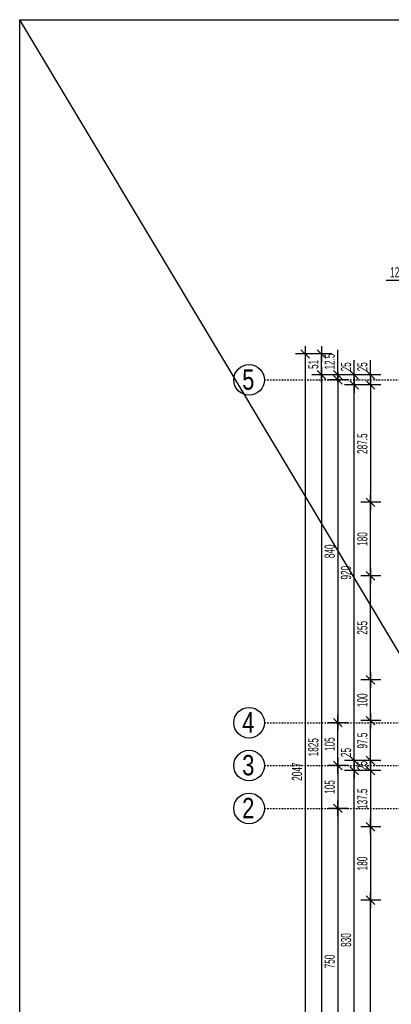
# Model space of a CAD drawing. Header units: millimetres. Extents: x 7622 to 25843, y -22705 to -15125.
# Tile 38 of 45: x 21399 to 22309, y -17697 to -15285. Entities that reach past the tile are written whole.
import ezdxf

# ---------------------------------------------------------------- set-up
doc = ezdxf.new("R2010")
doc.units = ezdxf.units.MM
doc.header["$LTSCALE"] = 10
doc.linetypes.add('MO', pattern=[0.7, 0.35, -0.17, 0.01, -0.17])
for name, color, linetype in [('BA_wym', 1, 'Continuous'), ('BD_osm', 1, 'MO'), ('BD_txs', 2, 'Continuous'), ('BD_wic', 1, 'Continuous')]:
    doc.layers.add(name, color=color, linetype=linetype)
doc.styles.add('BIKTS', font='bikromsw.shx', dxfattribs={"width": 0.8})
doc.styles.add('BIKWYM', font='bikromsw.shx', dxfattribs={"width": 0.6})
doc.dimstyles.new('BA_KR_100_cm', dxfattribs={"dimtxt": 25, "dimasz": 1.666667, "dimexe": 24, "dimexo": 0, "dimgap": 0, "dimtad": 0, "dimdec": 1, "dimrnd": 0.5, "dimzin": 9, "dimdsep": 46, "dimtxsty": 'BIKWYM', "dimblk": 'WYM-KR', "dimcen": 0, "dimdle": 20, "dimclrd": 256, "dimclre": 256, "dimclrt": 2, "dimadec": 0, "dimazin": 0, "dimtfac": 0.033333, "dimtdec": 1, "dimtmove": 0, "dimatfit": 3, "dimldrblk": 'WYM-KR', "dimfxl": 25, "dimfxlon": 1, "dimtvp": 0.8, "dimtolj": 1, "dimarcsym": 0})

# ---------------------------------------------------------------- blocks, each defined once
blk = doc.blocks.new('WYM-KR')
at = {"linetype": 'ByBlock'}
blk.add_line((11.52, 0), (-11.52, 0), dxfattribs=at)
at = {"color": 7, "linetype": 'ByBlock'}
blk.add_line((6.24, 6.24), (-6.24, -6.24), dxfattribs=at)
blk = doc.blocks.new('*D421')
at = {"layer": 'BA_wym', "lineweight": -2}
for p, q in [((22357.9, -15963.8), (22357.9, -15899.8)), ((22370.4, -15963.8), (22370.4, -15899.8)), ((22356.2, -15923.8), (22296.5, -15923.8)), ((22357.9, -15923.8), (22370.4, -15923.8)), ((22372.1, -15923.8), (22373.7, -15923.8))]:
    blk.add_line(p, q, dxfattribs=at)
at = {"layer": 'Defpoints', "color": 0}
for p in [(22370.4, -15923.8), (22357.9, -16154.8), (22370.4, -16154.8)]:
    blk.add_point(p, dxfattribs=at)
at = {"layer": 'BA_wym', "lineweight": -2, "xscale": 1.666666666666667, "yscale": 1.666666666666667, "zscale": 1.666666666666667}
blk.add_blockref('WYM-KR', (22357.9, -15923.8), dxfattribs=at)
at = {"layer": 'BA_wym', "lineweight": -2, "xscale": 1.666666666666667, "yscale": 1.666666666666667, "zscale": 1.666666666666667, "rotation": 180}
blk.add_blockref('WYM-KR', (22370.4, -15923.8), dxfattribs=at)
at = {"layer": 'BA_wym', "color": 2, "insert": (22325.5, -15903.8), "char_height": 25, "attachment_point": 5, "style": 'BIKWYM'}
blk.add_mtext('\\A1;12.5', dxfattribs=at)
blk = doc.blocks.new('*D481')
at = {"layer": 'BA_wym', "lineweight": -2}
for p, q in [((22257.9, -16153.1), (22257.9, -16119.1)), ((22282.9, -16154.8), (22233.9, -16154.8)), ((22257.9, -16179.8), (22257.9, -16154.8)), ((22282.9, -16179.8), (22233.9, -16179.8)), ((22257.9, -16181.5), (22257.9, -16183.1))]:
    blk.add_line(p, q, dxfattribs=at)
at = {"layer": 'Defpoints', "color": 0}
for p in [(22257.9, -16154.8), (22297.9, -16154.8), (22297.9, -16179.8)]:
    blk.add_point(p, dxfattribs=at)
at = {"layer": 'BA_wym', "lineweight": -2, "xscale": 1.666666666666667, "yscale": 1.666666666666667, "zscale": 1.666666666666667}
for p, rotation in [((22257.9, -16154.8), 270), ((22257.9, -16179.8), 90)]:
    blk.add_blockref('WYM-KR', p, dxfattribs=dict(at, rotation=rotation))
at = {"layer": 'BA_wym', "color": 2, "insert": (22237.9, -16135.3), "char_height": 25, "attachment_point": 5, "rotation": 90, "style": 'BIKWYM'}
blk.add_mtext('\\A1;25', dxfattribs=at)
blk = doc.blocks.new('*D482')
at = {"layer": 'BA_wym', "lineweight": -2}
for p, q in [((22282.9, -16179.8), (22233.9, -16179.8)), ((22257.9, -16181.5), (22257.9, -16465.6)), ((22282.9, -16467.3), (22233.9, -16467.3))]:
    blk.add_line(p, q, dxfattribs=at)
at = {"layer": 'Defpoints', "color": 0}
for p in [(22297.9, -16179.8), (22257.9, -16467.3), (22297.9, -16467.3)]:
    blk.add_point(p, dxfattribs=at)
at = {"layer": 'BA_wym', "lineweight": -2, "xscale": 1.666666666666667, "yscale": 1.666666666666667, "zscale": 1.666666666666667}
for p, rotation in [((22257.9, -16179.8), 90), ((22257.9, -16467.3), 270)]:
    blk.add_blockref('WYM-KR', p, dxfattribs=dict(at, rotation=rotation))
at = {"layer": 'BA_wym', "color": 2, "insert": (22237.9, -16323.6), "char_height": 25, "attachment_point": 5, "rotation": 90, "style": 'BIKWYM'}
blk.add_mtext('\\A1;287.5', dxfattribs=at)
blk = doc.blocks.new('*D483')
at = {"layer": 'BA_wym', "lineweight": -2}
for p, q in [((22282.9, -16467.3), (22233.9, -16467.3)), ((22257.9, -16645.6), (22257.9, -16469)), ((22282.9, -16647.3), (22233.9, -16647.3))]:
    blk.add_line(p, q, dxfattribs=at)
at = {"layer": 'Defpoints', "color": 0}
for p in [(22257.9, -16467.3), (22297.9, -16467.3), (22297.9, -16647.3)]:
    blk.add_point(p, dxfattribs=at)
at = {"layer": 'BA_wym', "lineweight": -2, "xscale": 1.666666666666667, "yscale": 1.666666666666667, "zscale": 1.666666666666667}
for p, rotation in [((22257.9, -16467.3), 90), ((22257.9, -16647.3), 270)]:
    blk.add_blockref('WYM-KR', p, dxfattribs=dict(at, rotation=rotation))
at = {"layer": 'BA_wym', "color": 2, "insert": (22237.9, -16557.3), "char_height": 25, "attachment_point": 5, "rotation": 90, "style": 'BIKWYM'}
blk.add_mtext('\\A1;180', dxfattribs=at)
blk = doc.blocks.new('*D484')
at = {"layer": 'BA_wym', "lineweight": -2}
for p, q in [((22282.9, -16647.3), (22233.9, -16647.3)), ((22257.9, -16900.6), (22257.9, -16649)), ((22282.9, -16902.3), (22233.9, -16902.3))]:
    blk.add_line(p, q, dxfattribs=at)
at = {"layer": 'Defpoints', "color": 0}
for p in [(22257.9, -16647.3), (22297.9, -16647.3), (22297.9, -16902.3)]:
    blk.add_point(p, dxfattribs=at)
at = {"layer": 'BA_wym', "lineweight": -2, "xscale": 1.666666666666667, "yscale": 1.666666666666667, "zscale": 1.666666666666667}
for p, rotation in [((22257.9, -16647.3), 90), ((22257.9, -16902.3), 270)]:
    blk.add_blockref('WYM-KR', p, dxfattribs=dict(at, rotation=rotation))
at = {"layer": 'BA_wym', "color": 2, "insert": (22237.9, -16774.8), "char_height": 25, "attachment_point": 5, "rotation": 90, "style": 'BIKWYM'}
blk.add_mtext('\\A1;255', dxfattribs=at)
blk = doc.blocks.new('*D485')
at = {"layer": 'BA_wym', "lineweight": -2}
for p, q in [((22282.9, -16902.3), (22233.9, -16902.3)), ((22257.9, -17000.6), (22257.9, -16904)), ((22282.9, -17002.3), (22233.9, -17002.3))]:
    blk.add_line(p, q, dxfattribs=at)
at = {"layer": 'Defpoints', "color": 0}
for p in [(22257.9, -16902.3), (22297.9, -16902.3), (22297.9, -17002.3)]:
    blk.add_point(p, dxfattribs=at)
at = {"layer": 'BA_wym', "lineweight": -2, "xscale": 1.666666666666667, "yscale": 1.666666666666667, "zscale": 1.666666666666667}
for p, rotation in [((22257.9, -16902.3), 90), ((22257.9, -17002.3), 270)]:
    blk.add_blockref('WYM-KR', p, dxfattribs=dict(at, rotation=rotation))
at = {"layer": 'BA_wym', "color": 2, "insert": (22237.9, -16952.3), "char_height": 25, "attachment_point": 5, "rotation": 90, "style": 'BIKWYM'}
blk.add_mtext('\\A1;100', dxfattribs=at)
blk = doc.blocks.new('*D486')
at = {"layer": 'BA_wym', "lineweight": -2}
for p, q in [((22282.9, -17002.3), (22233.9, -17002.3)), ((22257.9, -17098.1), (22257.9, -17004)), ((22282.9, -17099.8), (22233.9, -17099.8))]:
    blk.add_line(p, q, dxfattribs=at)
at = {"layer": 'Defpoints', "color": 0}
for p in [(22257.9, -17002.3), (22297.9, -17002.3), (22297.9, -17099.8)]:
    blk.add_point(p, dxfattribs=at)
at = {"layer": 'BA_wym', "lineweight": -2, "xscale": 1.666666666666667, "yscale": 1.666666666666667, "zscale": 1.666666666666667}
for p, rotation in [((22257.9, -17002.3), 90), ((22257.9, -17099.8), 270)]:
    blk.add_blockref('WYM-KR', p, dxfattribs=dict(at, rotation=rotation))
at = {"layer": 'BA_wym', "color": 2, "insert": (22237.9, -17051.1), "char_height": 25, "attachment_point": 5, "rotation": 90, "style": 'BIKWYM'}
blk.add_mtext('\\A1;97.5', dxfattribs=at)
blk = doc.blocks.new('*D487')
at = {"layer": 'BA_wym', "lineweight": -2}
for p, q in [((22282.9, -17099.8), (22233.9, -17099.8)), ((22257.9, -17098.1), (22257.9, -17096.5)), ((22257.9, -17099.8), (22257.9, -17124.8)), ((22282.9, -17124.8), (22233.9, -17124.8)), ((22257.9, -17126.5), (22257.9, -17128.1))]:
    blk.add_line(p, q, dxfattribs=at)
at = {"layer": 'Defpoints', "color": 0}
for p in [(22297.9, -17099.8), (22257.9, -17124.8), (22297.9, -17124.8)]:
    blk.add_point(p, dxfattribs=at)
at = {"layer": 'BA_wym', "lineweight": -2, "xscale": 1.666666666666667, "yscale": 1.666666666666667, "zscale": 1.666666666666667}
for p, rotation in [((22257.9, -17099.8), 270), ((22257.9, -17124.8), 90)]:
    blk.add_blockref('WYM-KR', p, dxfattribs=dict(at, rotation=rotation))
at = {"layer": 'BA_wym', "color": 2, "insert": (22237.9, -17112.3), "char_height": 25, "attachment_point": 5, "rotation": 90, "style": 'BIKWYM'}
blk.add_mtext('\\A1;25', dxfattribs=at)
blk = doc.blocks.new('*D488')
at = {"layer": 'BA_wym', "lineweight": -2}
for p, q in [((22282.9, -17124.8), (22233.9, -17124.8)), ((22257.9, -17126.5), (22257.9, -17260.6)), ((22282.9, -17262.3), (22233.9, -17262.3))]:
    blk.add_line(p, q, dxfattribs=at)
at = {"layer": 'Defpoints', "color": 0}
for p in [(22297.9, -17124.8), (22257.9, -17262.3), (22297.9, -17262.3)]:
    blk.add_point(p, dxfattribs=at)
at = {"layer": 'BA_wym', "lineweight": -2, "xscale": 1.666666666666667, "yscale": 1.666666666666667, "zscale": 1.666666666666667}
for p, rotation in [((22257.9, -17124.8), 90), ((22257.9, -17262.3), 270)]:
    blk.add_blockref('WYM-KR', p, dxfattribs=dict(at, rotation=rotation))
at = {"layer": 'BA_wym', "color": 2, "insert": (22237.9, -17193.6), "char_height": 25, "attachment_point": 5, "rotation": 90, "style": 'BIKWYM'}
blk.add_mtext('\\A1;137.5', dxfattribs=at)
blk = doc.blocks.new('*D489')
at = {"layer": 'BA_wym', "lineweight": -2}
for p, q in [((22282.9, -17262.3), (22233.9, -17262.3)), ((22257.9, -17264), (22257.9, -17440.6)), ((22282.9, -17442.3), (22233.9, -17442.3))]:
    blk.add_line(p, q, dxfattribs=at)
at = {"layer": 'Defpoints', "color": 0}
for p in [(22297.9, -17262.3), (22257.9, -17442.3), (22297.9, -17442.3)]:
    blk.add_point(p, dxfattribs=at)
at = {"layer": 'BA_wym', "lineweight": -2, "xscale": 1.666666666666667, "yscale": 1.666666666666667, "zscale": 1.666666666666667}
for p, rotation in [((22257.9, -17262.3), 90), ((22257.9, -17442.3), 270)]:
    blk.add_blockref('WYM-KR', p, dxfattribs=dict(at, rotation=rotation))
at = {"layer": 'BA_wym', "color": 2, "insert": (22237.9, -17352.3), "char_height": 25, "attachment_point": 5, "rotation": 90, "style": 'BIKWYM'}
blk.add_mtext('\\A1;180', dxfattribs=at)
blk = doc.blocks.new('*D490')
at = {"layer": 'BA_wym', "lineweight": -2}
for p, q in [((22282.9, -17442.3), (22233.9, -17442.3)), ((22257.9, -18124.1), (22257.9, -17444)), ((22282.9, -18125.8), (22233.9, -18125.8))]:
    blk.add_line(p, q, dxfattribs=at)
at = {"layer": 'Defpoints', "color": 0}
for p in [(22257.9, -17442.3), (22297.9, -17442.3), (22297.9, -18125.8)]:
    blk.add_point(p, dxfattribs=at)
at = {"layer": 'BA_wym', "lineweight": -2, "xscale": 1.666666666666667, "yscale": 1.666666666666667, "zscale": 1.666666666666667}
for p, rotation in [((22257.9, -17442.3), 90), ((22257.9, -18125.8), 270)]:
    blk.add_blockref('WYM-KR', p, dxfattribs=dict(at, rotation=rotation))
at = {"layer": 'BA_wym', "color": 2, "insert": (22237.9, -17784.1), "char_height": 25, "attachment_point": 5, "rotation": 90, "style": 'BIKWYM'}
blk.add_mtext('\\A1;683.5', dxfattribs=at)
blk = doc.blocks.new('*D492')
at = {"layer": 'BA_wym', "lineweight": -2}
for p, q in [((22217.9, -16153.1), (22217.9, -16119.1)), ((22242.9, -16154.8), (22193.9, -16154.8)), ((22217.9, -16179.8), (22217.9, -16154.8)), ((22242.9, -16179.8), (22193.9, -16179.8)), ((22217.9, -16181.5), (22217.9, -16183.1))]:
    blk.add_line(p, q, dxfattribs=at)
at = {"layer": 'Defpoints', "color": 0}
for p in [(22217.9, -16154.8), (22257.9, -16154.8), (22257.9, -16179.8)]:
    blk.add_point(p, dxfattribs=at)
at = {"layer": 'BA_wym', "lineweight": -2, "xscale": 1.666666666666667, "yscale": 1.666666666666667, "zscale": 1.666666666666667}
for p, rotation in [((22217.9, -16154.8), 270), ((22217.9, -16179.8), 90)]:
    blk.add_blockref('WYM-KR', p, dxfattribs=dict(at, rotation=rotation))
at = {"layer": 'BA_wym', "color": 2, "insert": (22197.9, -16135.3), "char_height": 25, "attachment_point": 5, "rotation": 90, "style": 'BIKWYM'}
blk.add_mtext('\\A1;25', dxfattribs=at)
blk = doc.blocks.new('*D493')
at = {"layer": 'BA_wym', "lineweight": -2}
for p, q in [((22242.9, -16179.8), (22193.9, -16179.8)), ((22217.9, -17098.1), (22217.9, -16181.5)), ((22242.9, -17099.8), (22193.9, -17099.8))]:
    blk.add_line(p, q, dxfattribs=at)
at = {"layer": 'Defpoints', "color": 0}
for p in [(22217.9, -16179.8), (22257.9, -16179.8), (22257.9, -17099.8)]:
    blk.add_point(p, dxfattribs=at)
at = {"layer": 'BA_wym', "lineweight": -2, "xscale": 1.666666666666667, "yscale": 1.666666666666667, "zscale": 1.666666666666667}
for p, rotation in [((22217.9, -16179.8), 90), ((22217.9, -17099.8), 270)]:
    blk.add_blockref('WYM-KR', p, dxfattribs=dict(at, rotation=rotation))
at = {"layer": 'BA_wym', "color": 2, "insert": (22197.9, -16639.8), "char_height": 25, "attachment_point": 5, "rotation": 90, "style": 'BIKWYM'}
blk.add_mtext('\\A1;920', dxfattribs=at)
blk = doc.blocks.new('*D494')
at = {"layer": 'BA_wym', "lineweight": -2}
for p, q in [((22217.9, -17098.1), (22217.9, -17064.1)), ((22242.9, -17099.8), (22193.9, -17099.8)), ((22217.9, -17124.8), (22217.9, -17099.8)), ((22242.9, -17124.8), (22193.9, -17124.8)), ((22217.9, -17126.5), (22217.9, -17128.1))]:
    blk.add_line(p, q, dxfattribs=at)
at = {"layer": 'Defpoints', "color": 0}
for p in [(22217.9, -17099.8), (22257.9, -17099.8), (22257.9, -17124.8)]:
    blk.add_point(p, dxfattribs=at)
at = {"layer": 'BA_wym', "lineweight": -2, "xscale": 1.666666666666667, "yscale": 1.666666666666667, "zscale": 1.666666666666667}
for p, rotation in [((22217.9, -17099.8), 270), ((22217.9, -17124.8), 90)]:
    blk.add_blockref('WYM-KR', p, dxfattribs=dict(at, rotation=rotation))
at = {"layer": 'BA_wym', "color": 2, "insert": (22197.9, -17080.3), "char_height": 25, "attachment_point": 5, "rotation": 90, "style": 'BIKWYM'}
blk.add_mtext('\\A1;25', dxfattribs=at)
blk = doc.blocks.new('*D495')
at = {"layer": 'BA_wym', "lineweight": -2}
for p, q in [((22242.9, -17124.8), (22193.9, -17124.8)), ((22217.9, -17953.1), (22217.9, -17126.5)), ((22242.9, -17954.8), (22193.9, -17954.8))]:
    blk.add_line(p, q, dxfattribs=at)
at = {"layer": 'Defpoints', "color": 0}
for p in [(22217.9, -17124.8), (22257.9, -17124.8), (22257.9, -17954.8)]:
    blk.add_point(p, dxfattribs=at)
at = {"layer": 'BA_wym', "lineweight": -2, "xscale": 1.666666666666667, "yscale": 1.666666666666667, "zscale": 1.666666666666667}
for p, rotation in [((22217.9, -17124.8), 90), ((22217.9, -17954.8), 270)]:
    blk.add_blockref('WYM-KR', p, dxfattribs=dict(at, rotation=rotation))
at = {"layer": 'BA_wym', "color": 2, "insert": (22197.9, -17539.8), "char_height": 25, "attachment_point": 5, "rotation": 90, "style": 'BIKWYM'}
blk.add_mtext('\\A1;830', dxfattribs=at)
blk = doc.blocks.new('*D498')
at = {"layer": 'BA_wym', "lineweight": -2}
for p, q in [((22177.9, -16153.1), (22177.9, -16093.4)), ((22202.9, -16154.8), (22153.9, -16154.8)), ((22177.9, -16167.3), (22177.9, -16154.8)), ((22202.9, -16167.3), (22153.9, -16167.3)), ((22177.9, -16169), (22177.9, -16170.6))]:
    blk.add_line(p, q, dxfattribs=at)
at = {"layer": 'Defpoints', "color": 0}
for p in [(22177.9, -16154.8), (22217.9, -16154.8), (22217.9, -16167.3)]:
    blk.add_point(p, dxfattribs=at)
at = {"layer": 'BA_wym', "lineweight": -2, "xscale": 1.666666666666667, "yscale": 1.666666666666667, "zscale": 1.666666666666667}
for p, rotation in [((22177.9, -16154.8), 270), ((22177.9, -16167.3), 90)]:
    blk.add_blockref('WYM-KR', p, dxfattribs=dict(at, rotation=rotation))
at = {"layer": 'BA_wym', "color": 2, "insert": (22157.9, -16122.4), "char_height": 25, "attachment_point": 5, "rotation": 90, "style": 'BIKWYM'}
blk.add_mtext('\\A1;12.5', dxfattribs=at)
blk = doc.blocks.new('*D499')
at = {"layer": 'BA_wym', "lineweight": -2}
for p, q in [((22202.9, -16167.3), (22153.9, -16167.3)), ((22177.9, -16169), (22177.9, -17005.6)), ((22202.9, -17007.3), (22153.9, -17007.3))]:
    blk.add_line(p, q, dxfattribs=at)
at = {"layer": 'Defpoints', "color": 0}
for p in [(22217.9, -16167.3), (22177.9, -17007.3), (22217.9, -17007.3)]:
    blk.add_point(p, dxfattribs=at)
at = {"layer": 'BA_wym', "lineweight": -2, "xscale": 1.666666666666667, "yscale": 1.666666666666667, "zscale": 1.666666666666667}
for p, rotation in [((22177.9, -16167.3), 90), ((22177.9, -17007.3), 270)]:
    blk.add_blockref('WYM-KR', p, dxfattribs=dict(at, rotation=rotation))
at = {"layer": 'BA_wym', "color": 2, "insert": (22157.9, -16587.3), "char_height": 25, "attachment_point": 5, "rotation": 90, "style": 'BIKWYM'}
blk.add_mtext('\\A1;840', dxfattribs=at)
blk = doc.blocks.new('*D500')
at = {"layer": 'BA_wym', "lineweight": -2}
for p, q in [((22202.9, -17007.3), (22153.9, -17007.3)), ((22177.9, -17110.6), (22177.9, -17009)), ((22202.9, -17112.3), (22153.9, -17112.3))]:
    blk.add_line(p, q, dxfattribs=at)
at = {"layer": 'Defpoints', "color": 0}
for p in [(22177.9, -17007.3), (22217.9, -17007.3), (22217.9, -17112.3)]:
    blk.add_point(p, dxfattribs=at)
at = {"layer": 'BA_wym', "lineweight": -2, "xscale": 1.666666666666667, "yscale": 1.666666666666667, "zscale": 1.666666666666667}
for p, rotation in [((22177.9, -17007.3), 90), ((22177.9, -17112.3), 270)]:
    blk.add_blockref('WYM-KR', p, dxfattribs=dict(at, rotation=rotation))
at = {"layer": 'BA_wym', "color": 2, "insert": (22157.9, -17059.8), "char_height": 25, "attachment_point": 5, "rotation": 90, "style": 'BIKWYM'}
blk.add_mtext('\\A1;105', dxfattribs=at)
blk = doc.blocks.new('*D501')
at = {"layer": 'BA_wym', "lineweight": -2}
for p, q in [((22202.9, -17112.3), (22153.9, -17112.3)), ((22177.9, -17114), (22177.9, -17215.6)), ((22202.9, -17217.3), (22153.9, -17217.3))]:
    blk.add_line(p, q, dxfattribs=at)
at = {"layer": 'Defpoints', "color": 0}
for p in [(22217.9, -17112.3), (22177.9, -17217.3), (22217.9, -17217.3)]:
    blk.add_point(p, dxfattribs=at)
at = {"layer": 'BA_wym', "lineweight": -2, "xscale": 1.666666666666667, "yscale": 1.666666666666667, "zscale": 1.666666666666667}
for p, rotation in [((22177.9, -17112.3), 90), ((22177.9, -17217.3), 270)]:
    blk.add_blockref('WYM-KR', p, dxfattribs=dict(at, rotation=rotation))
at = {"layer": 'BA_wym', "color": 2, "insert": (22157.9, -17164.8), "char_height": 25, "attachment_point": 5, "rotation": 90, "style": 'BIKWYM'}
blk.add_mtext('\\A1;105', dxfattribs=at)
blk = doc.blocks.new('*D502')
at = {"layer": 'BA_wym', "lineweight": -2}
for p, q in [((22202.9, -17217.3), (22153.9, -17217.3)), ((22177.9, -17219), (22177.9, -17965.6)), ((22202.9, -17967.3), (22153.9, -17967.3))]:
    blk.add_line(p, q, dxfattribs=at)
at = {"layer": 'Defpoints', "color": 0}
for p in [(22217.9, -17217.3), (22177.9, -17967.3), (22217.9, -17967.3)]:
    blk.add_point(p, dxfattribs=at)
at = {"layer": 'BA_wym', "lineweight": -2, "xscale": 1.666666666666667, "yscale": 1.666666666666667, "zscale": 1.666666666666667}
for p, rotation in [((22177.9, -17217.3), 90), ((22177.9, -17967.3), 270)]:
    blk.add_blockref('WYM-KR', p, dxfattribs=dict(at, rotation=rotation))
at = {"layer": 'BA_wym', "color": 2, "insert": (22157.9, -17592.3), "char_height": 25, "attachment_point": 5, "rotation": 90, "style": 'BIKWYM'}
blk.add_mtext('\\A1;750', dxfattribs=at)
blk = doc.blocks.new('*D504')
at = {"layer": 'BA_wym', "lineweight": -2}
for p, q in [((22162.9, -16103.8), (22113.9, -16103.8)), ((22137.9, -16153.1), (22137.9, -16105.5)), ((22162.9, -16154.8), (22113.9, -16154.8))]:
    blk.add_line(p, q, dxfattribs=at)
at = {"layer": 'Defpoints', "color": 0}
for p in [(22137.9, -16103.8), (22177.9, -16103.8), (22177.9, -16154.8)]:
    blk.add_point(p, dxfattribs=at)
at = {"layer": 'BA_wym', "lineweight": -2, "xscale": 1.666666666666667, "yscale": 1.666666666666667, "zscale": 1.666666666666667}
for p, rotation in [((22137.9, -16103.8), 90), ((22137.9, -16154.8), 270)]:
    blk.add_blockref('WYM-KR', p, dxfattribs=dict(at, rotation=rotation))
at = {"layer": 'BA_wym', "color": 2, "insert": (22117.9, -16129.3), "char_height": 25, "attachment_point": 5, "rotation": 90, "style": 'BIKWYM'}
blk.add_mtext('\\A1;51', dxfattribs=at)
blk = doc.blocks.new('*D505')
at = {"layer": 'BA_wym', "lineweight": -2}
for p, q in [((22162.9, -16154.8), (22113.9, -16154.8)), ((22137.9, -16156.5), (22137.9, -17978.1)), ((22162.9, -17979.8), (22113.9, -17979.8))]:
    blk.add_line(p, q, dxfattribs=at)
at = {"layer": 'Defpoints', "color": 0}
for p in [(22177.9, -16154.8), (22137.9, -17979.8), (22177.9, -17979.8)]:
    blk.add_point(p, dxfattribs=at)
at = {"layer": 'BA_wym', "lineweight": -2, "xscale": 1.666666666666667, "yscale": 1.666666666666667, "zscale": 1.666666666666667}
for p, rotation in [((22137.9, -16154.8), 90), ((22137.9, -17979.8), 270)]:
    blk.add_blockref('WYM-KR', p, dxfattribs=dict(at, rotation=rotation))
at = {"layer": 'BA_wym', "color": 2, "insert": (22117.9, -17067.3), "char_height": 25, "attachment_point": 5, "rotation": 90, "style": 'BIKWYM'}
blk.add_mtext('\\A1;1825', dxfattribs=at)
blk = doc.blocks.new('*D507')
at = {"layer": 'BA_wym', "lineweight": -2}
for p, q in [((22122.9, -16103.8), (22073.9, -16103.8)), ((22097.9, -16105.5), (22097.9, -18149.1)), ((22122.9, -18150.8), (22073.9, -18150.8))]:
    blk.add_line(p, q, dxfattribs=at)
at = {"layer": 'Defpoints', "color": 0}
for p in [(22137.9, -16103.8), (22097.9, -18150.8), (22137.9, -18150.8)]:
    blk.add_point(p, dxfattribs=at)
at = {"layer": 'BA_wym', "lineweight": -2, "xscale": 1.666666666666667, "yscale": 1.666666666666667, "zscale": 1.666666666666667}
for p, rotation in [((22097.9, -16103.8), 90), ((22097.9, -18150.8), 270)]:
    blk.add_blockref('WYM-KR', p, dxfattribs=dict(at, rotation=rotation))
at = {"layer": 'BA_wym', "color": 2, "insert": (22077.9, -17127.3), "char_height": 25, "attachment_point": 5, "rotation": 90, "style": 'BIKWYM'}
blk.add_mtext('\\A1;2047', dxfattribs=at)

msp = doc.modelspace()

# ---------------------------------------------------------------- linework, layer by layer
at = {"layer": 'BD_osm'}
for points in [[(21997.89, -16167.31), (25322.89, -16167.31)], [(21997.89, -17007.31), (25322.89, -17007.31)], [(21997.89, -17112.31), (25322.89, -17112.31)], [(21997.89, -17217.31), (25322.89, -17217.31)]]:
    msp.add_lwpolyline(points, dxfattribs=at)
at = {"layer": 'BD_wic', "color": 5}
msp.add_line((25842.81, -22705.2), (21398.68, -15284.7), dxfattribs=at)
msp.add_lwpolyline([(21398.68, -15284.7), (25842.81, -15284.7), (25842.81, -22705.2), (21398.68, -22705.2)], close=True, dxfattribs=at)
at = {"layer": 'BD_wic'}
for centre in [(21960.39, -16167.31), (21960.39, -17007.31), (21960.39, -17112.31), (21960.39, -17217.31)]:
    msp.add_circle(centre, 37.5, dxfattribs=at)

# ---------------------------------------------------------------- texts
at = {"layer": 'BD_txs', "style": 'BIKTS', "width": 0.8}
for s, p in [('5', (21943.58, -16191.37)), ('4', (21943.58, -17031.37)), ('3', (21943.58, -17136.37)), ('2', (21943.58, -17241.37))]:
    msp.add_text(s, height=50, dxfattribs=at).set_placement(p)

# ---------------------------------------------------------------- dimensions: what is measured, and where the dimension line sits
at = {"layer": 'BA_wym'}
dim = msp.add_linear_dim(base=(22370.39, -15923.81), p1=(22357.89, -16154.81), p2=(22370.39, -16154.81), dimstyle='BA_KR_100_cm', override={"dimatfit": 1, "dimfxl": 40}, dxfattribs=at)
dim.commit()
dim.dimension.update_dxf_attribs({"geometry": '*D421', "text_midpoint": (22325.51, -15923.81), "dimtype": 160})
for base, p1, p2, picture, middle in [((22097.89, -18150.81), (22137.89, -16103.81), (22137.89, -18150.81), '*D507', (22077.89, -17127.31)), ((22137.89, -16103.81), (22177.89, -16154.81), (22177.89, -16103.81), '*D504', (22117.89, -16129.31)), ((22177.89, -16154.81), (22217.89, -16167.31), (22217.89, -16154.81), '*D498', (22157.89, -16122.43)), ((22137.89, -17979.81), (22177.89, -16154.81), (22177.89, -17979.81), '*D505', (22117.89, -17067.31)), ((22217.89, -16154.81), (22257.89, -16179.81), (22257.89, -16154.81), '*D492', (22197.89, -16135.29)), ((22257.89, -16154.81), (22297.89, -16179.81), (22297.89, -16154.81), '*D481', (22237.89, -16135.29)), ((22177.89, -17007.31), (22217.89, -16167.31), (22217.89, -17007.31), '*D499', (22157.89, -16587.31)), ((22217.89, -16179.81), (22257.89, -17099.81), (22257.89, -16179.81), '*D493', (22197.89, -16639.81)), ((22257.89, -16467.31), (22297.89, -16179.81), (22297.89, -16467.31), '*D482', (22237.89, -16323.56)), ((22257.89, -16467.31), (22297.89, -16647.31), (22297.89, -16467.31), '*D483', (22237.89, -16557.31)), ((22257.89, -16647.31), (22297.89, -16902.31), (22297.89, -16647.31), '*D484', (22237.89, -16774.81)), ((22257.89, -16902.31), (22297.89, -17002.31), (22297.89, -16902.31), '*D485', (22237.89, -16952.31)), ((22257.89, -17002.31), (22297.89, -17099.81), (22297.89, -17002.31), '*D486', (22237.89, -17051.06)), ((22177.89, -17007.31), (22217.89, -17112.31), (22217.89, -17007.31), '*D500', (22157.89, -17059.81)), ((22217.89, -17099.81), (22257.89, -17124.81), (22257.89, -17099.81), '*D494', (22197.89, -17080.29)), ((22177.89, -17217.31), (22217.89, -17112.31), (22217.89, -17217.31), '*D501', (22157.89, -17164.81)), ((22217.89, -17124.81), (22257.89, -17954.81), (22257.89, -17124.81), '*D495', (22197.89, -17539.81)), ((22257.89, -17262.31), (22297.89, -17124.81), (22297.89, -17262.31), '*D488', (22237.89, -17193.56)), ((22177.89, -17967.31), (22217.89, -17217.31), (22217.89, -17967.31), '*D502', (22157.89, -17592.31)), ((22257.89, -17442.31), (22297.89, -17262.31), (22297.89, -17442.31), '*D489', (22237.89, -17352.31)), ((22257.89, -17442.31), (22297.89, -18125.81), (22297.89, -17442.31), '*D490', (22237.89, -17784.06))]:
    dim = msp.add_linear_dim(base=base, p1=p1, p2=p2, angle=90, dimstyle='BA_KR_100_cm', override={"dimatfit": 1}, dxfattribs=at)
    dim.commit()
    dim.dimension.update_dxf_attribs({"geometry": picture, "text_midpoint": middle})
dim = msp.add_linear_dim(base=(22257.89, -17124.81), p1=(22297.89, -17099.81), p2=(22297.89, -17124.81), angle=90, dimstyle='BA_KR_100_cm', override={"dimatfit": 1}, dxfattribs=at)
dim.commit()
dim.dimension.update_dxf_attribs({"geometry": '*D487', "text_midpoint": (22257.89, -17112.31), "dimtype": 160})

doc.saveas('drawing.dxf')
